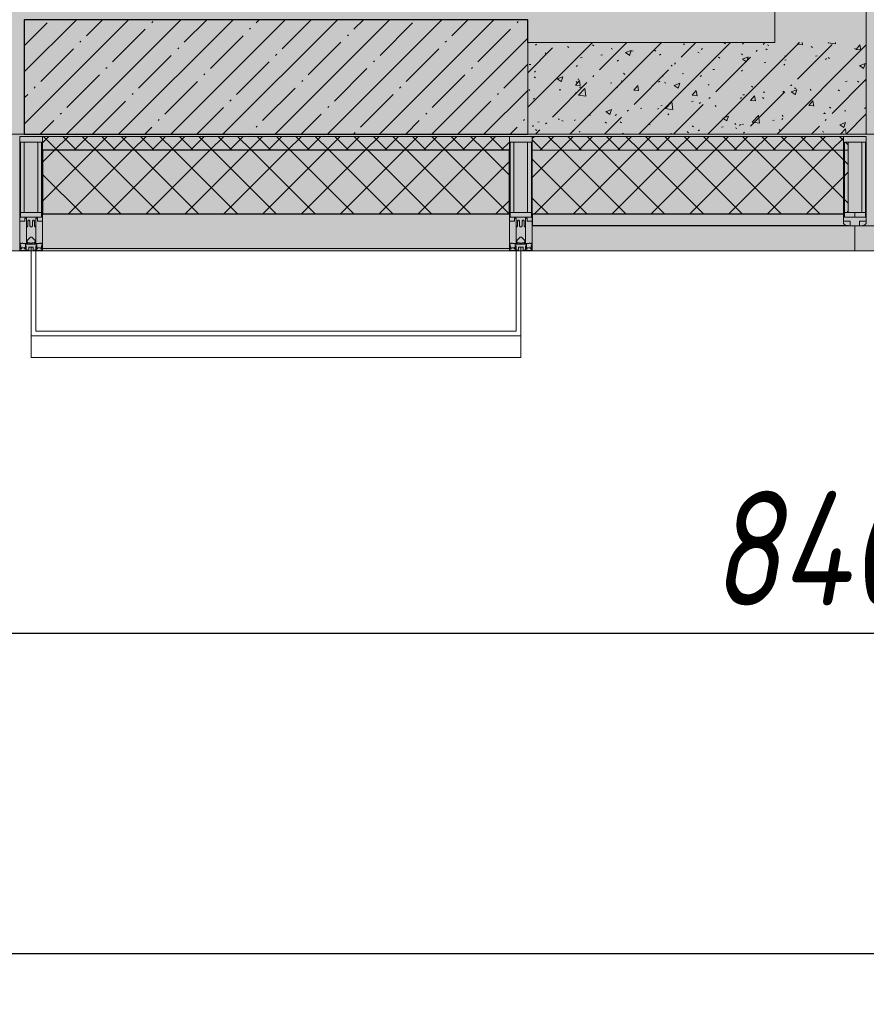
# Model space of a CAD drawing. Header units: millimetres. Extents: x -84210938 to 7466299, y -86687 to 22081.
# Tile 38 of 256: x 63518 to 65368, y -51379 to -49229. Entities that reach past the tile are written whole.
import ezdxf

# ---------------------------------------------------------------- set-up
doc = ezdxf.new("R2010")
doc.units = ezdxf.units.MM
doc.layers.get('Defpoints').update_dxf_attribs({"color": 31})
for name, color, linetype, lineweight in [('_0', 7, 'Continuous', 13), ('A-200-M_WALL', 7, 'Continuous', 5), ('A-200-M_WALL_PAT', 7, 'Continuous', 5), ('A-214-M_CURT_WALL', 7, 'Continuous', 5), ('A-215-M_CURT_PANEL', 7, 'Continuous', 5), ('A-230-M_FLOOR', 7, 'Continuous', 5), ('A-280-M_COLUMN', 7, 'Continuous', 5), ('S-280-M_COLUMN', 7, 'Continuous', 5), ('Z-060-M_DETAIL', 7, 'Continuous', 5), ('Оси', 7, 'Continuous', 5)]:
    doc.layers.add(name, color=color, linetype=linetype, lineweight=lineweight)
doc.styles.add('fl_iso paper', font='isocpeur.ttf', dxfattribs={"width": 0.8, "oblique": 10})
doc.dimstyles.new('In tre 1_100', dxfattribs={"dimscale": 100, "dimtxt": 2.5, "dimasz": 2, "dimexe": 1, "dimexo": 0.7, "dimgap": 0.6, "dimtad": 1, "dimdec": 0, "dimrnd": 5, "dimzin": 0, "dimdsep": 46, "dimtxsty": 'fl_iso paper', "dimblk": 'ARCHTICK', "dimcen": 0, "dimdle": 1, "dimadec": 0, "dimazin": 0, "dimtfac": 1, "dimtdec": 0, "dimtofl": 0, "dimtmove": 1, "dimatfit": 3, "dimldrblk": 'DOT', "dimfxl": 40, "dimtfillclr": 256, "dimtolj": 1, "dimtzin": 0, "dimarcsym": 1})
pattern_1 = [(45, (0, 0), (-21.213203, 21.213203), []), (135, (0, 0), (-21.213203, -21.213203), [])]
pattern_2 = [(45, (0, 0), (-42.42641, 42.42641), []), (135, (0, 0), (-42.42641, -42.42641), [])]
pattern_3 = [(45, (36177.98, -48979.44), (-75.43415, 75.43415), [106.68, -17.78, 3.556, -17.78]), (45, (36177.98, -48904.05), (-75.43415, 75.43415), []), (50, (36177.98, -48979.44), (127.5292, -11.15758), [13.335, -146.685]), (355, (36177.98, -48979.44), (-24.66966, 133.74), [10.668, -117.348]), (100.451, (36188.6, -48980.37), (102.85973, 122.5818), [11.333, -124.663]), (46.184, (36177.98, -48943.88), (189.75516, -29.4304), [20.002, -220.027]), (96.636, (36193.79, -48946.33), (166.1822, 173.1996), [17, -186.995]), (351.184, (36177.98, -48943.88), (166.1839, 173.1976), [16.002, -176.022]), (21, (36195.76, -48952.77), (106.13027, -71.58603), [13.335, -146.685]), (326, (36195.76, -48952.77), (43.2619, 128.93175), [10.668, -117.348]), (71.451, (36204.6, -48958.73), (149.392, 57.34505), [11.333, -124.663]), (37.5, (36177.975, -48979.436), (2.16223, 59.18836), [3.353, -112.573, 3.353, -115.773, -117.792]), (37.5, (36177.975, -48979.436), (2.16223, 59.18836), [-235.052, 3.353, -114.44]), (7.5, (36177.975, -48979.436), (46.77386, 70.12615), [3.353, -64.567, 3.353, -109.906, -44.894]), (7.5, (36177.975, -48979.436), (46.77386, 70.12615), [-181.178, 3.353, -41.542]), (327.5, (36138.326, -48979.436), (94.91367, -4.01009), [3.353, -41.097, 3.353, -135.331, -184.023]), (327.5, (36138.326, -48979.436), (94.91367, -4.01009), [-183.134, 3.353, -180.67]), (317.5, (36120.55, -48979.44), (103.69057, 17.79882), [3.353, -54.432, 3.353, -88.748, -130.683]), (317.5, (36120.55, -48979.44), (103.69057, 17.79882), [-149.885, 3.353, -127.33])]

# ---------------------------------------------------------------- blocks, each defined once
blk = doc.blocks.new('_ArchTick')
at = {"color": 0, "linetype": 'ByBlock', "lineweight": 9, "const_width": 0.15}
blk.add_lwpolyline([(-0.5, -0.5), (0.5, 0.5)], dxfattribs=at)
blk = doc.blocks.new('*D674')
at = {"layer": 'Defpoints', "color": 0, "transparency": 16777216}
for p in [(35918, -51162.7), (73118, -51162.7), (73118, -51268.8)]:
    blk.add_point(p, dxfattribs=at)
at = {"layer": 'Оси', "color": 0, "lineweight": -2, "transparency": 16777216}
for p, q in [((35918, -51232.7), (35918, -51368.8)), ((73118, -51232.7), (73118, -51368.8)), ((35818, -51268.8), (73218, -51268.8))]:
    blk.add_line(p, q, dxfattribs=at)
at = {"layer": 'Оси', "color": 0, "lineweight": -2, "transparency": 16777216, "xscale": 200, "yscale": 200, "zscale": 200, "rotation": 180}
blk.add_blockref('_ArchTick', (35918, -51268.8), dxfattribs=at)
at = {"layer": 'Оси', "color": 0, "lineweight": -2, "transparency": 16777216, "xscale": 200, "yscale": 200, "zscale": 200}
blk.add_blockref('_ArchTick', (73118, -51268.8), dxfattribs=at)
at = {"layer": 'Оси', "color": 0, "transparency": 16777216, "insert": (54518, -51083.8), "char_height": 250, "attachment_point": 5, "style": 'fl_iso paper'}
blk.add_mtext('\\A1;37200', dxfattribs=at)
blk = doc.blocks.new('_DOT')
at = {"color": 0, "linetype": 'ByBlock'}
blk.add_line((-0.5, 0), (-1, 0), dxfattribs=at)
at = {"color": 0, "linetype": 'ByBlock', "const_width": 0.5}
blk.add_lwpolyline([(-0.25, 0, 1), (0.25, 0, 1)], format="xyb", close=True, dxfattribs=at)
blk = doc.blocks.new('*D679')
at = {"layer": 'Defpoints', "color": 0, "transparency": 16777216}
for p in [(69518, -50568.8), (61118, -51268.8), (69518, -51268.8)]:
    blk.add_point(p, dxfattribs=at)
at = {"layer": 'Оси', "color": 0, "lineweight": -2, "transparency": 16777216}
for p, q in [((61118, -51198.8), (61118, -50468.8)), ((69518, -51198.8), (69518, -50468.8)), ((61018, -50568.8), (69618, -50568.8))]:
    blk.add_line(p, q, dxfattribs=at)
at = {"layer": 'Оси', "color": 0, "lineweight": -2, "transparency": 16777216, "xscale": 200, "yscale": 200, "zscale": 200, "rotation": 180}
blk.add_blockref('_ArchTick', (61118, -50568.8), dxfattribs=at)
at = {"layer": 'Оси', "color": 0, "lineweight": -2, "transparency": 16777216, "xscale": 200, "yscale": 200, "zscale": 200}
blk.add_blockref('_ArchTick', (69518, -50568.8), dxfattribs=at)
at = {"layer": 'Оси', "color": 0, "transparency": 16777216, "insert": (65318, -50383.8), "char_height": 250, "attachment_point": 5, "style": 'fl_iso paper'}
blk.add_mtext('\\A1;8400', dxfattribs=at)
blk = doc.blocks.new('Rectangular Mullion - 50Wx250H-V7-50_AS_Plan_23')
at = {"layer": 'Z-060-M_DETAIL'}
for p, q in [((-25, 65.2), (-25, 250)), ((-25, 250), (0, 250)), ((-23, 237.3), (0, 237.3)), ((-23, 237.3), (-23, 73.6)), ((-14.9, 84), (-14.9, 237.3)), ((25, 250), (0, 250)), ((23, 237.3), (0, 237.3)), ((14.9, 84), (14.9, 237.3)), ((23, 237.3), (23, 73.6)), ((25, 65.2), (25, 250)), ((-14, 65.2), (-25, 65.2)), ((0, 84), (-23, 84)), ((-0.5, 73.6), (-23, 73.6)), ((-14, 71.3), (-14, 65.2)), ((-10, 71.3), (-14, 71.3)), ((-10, 53), (-10, 71.3)), ((-7, 65.2), (-5.9, 67.3)), ((-7, 65.2), (-7, 54.7)), ((-4.1, 67.3), (-5.9, 67.3)), ((-4.1, 67.3), (-2.9, 65.1)), ((-2.9, 65.1), (-2.9, 54.6)), ((0, 84), (23, 84)), ((0.5, 73.6), (23, 73.6)), ((4.1, 67.3), (2.9, 65.1)), ((2.9, 65.1), (2.9, 54.6)), ((4.1, 67.3), (5.9, 67.3)), ((7, 65.2), (5.9, 67.3)), ((7, 65.2), (7, 54.7)), ((10, 71.3), (14, 71.3)), ((10, 53), (10, 71.3)), ((14, 71.3), (14, 65.2)), ((14, 65.2), (25, 65.2)), ((-8.7, 53), (-10, 53)), ((-10, 53), (-10, 17)), ((-8.7, 53), (-7, 54.7)), ((-1.3, 53), (-2.9, 54.6)), ((0, 53), (-1.3, 53)), ((0, 53), (1.3, 53)), ((1.3, 53), (2.9, 54.6)), ((8.7, 53), (7, 54.7)), ((8.7, 53), (10, 53)), ((10, 53), (10, 17)), ((-8.5, 23), (-1.5, 30)), ((-8.5, 18.5), (-8.5, 23)), ((-1.5, 30), (0, 30)), ((1.5, 30), (0, 30)), ((8.5, 23), (1.5, 30)), ((8.5, 18.5), (8.5, 23)), ((-23.8, 14.6), (-25, 14.2)), ((-25, 0), (-25, 14.2)), ((-22.3, 17), (-23.8, 17)), ((-23.8, 17), (-23.8, 14.6)), ((-22.5, 10.6), (-23.8, 14.6)), ((-22.5, 10.6), (-23.7, 9.9)), ((-23.7, 1.3), (-23.7, 9.9)), ((-23.7, 1.3), (-11.8, 1.3)), ((-23.2, 10.2), (-22.5, 8)), ((-22.5, 8), (-22.5, 4.5)), ((-21.3, 4.5), (-22.5, 4.5)), ((-22.3, 17), (-22.3, 16)), ((-22.3, 16), (-21.3, 16)), ((-19, 17.6), (-21.3, 16)), ((-21.3, 4.5), (-21.3, 6.5)), ((-21.3, 6.5), (-14.2, 6.5)), ((-18.4, 16.6), (-19, 17.6)), ((-7.4, 16.6), (-18.4, 16.6)), ((-14.2, 6.5), (-14.2, 4.5)), ((-13.2, 4.5), (-14.2, 4.5)), ((-13.2, 4.5), (-12.2, 7.2)), ((-12.7, 7.6), (-11.3, 11.4)), ((-12.7, 7.6), (-11.8, 6.9)), ((-12.2, 9), (-12.2, 14.8)), ((-12.2, 14.8), (0, 14.8)), ((-11.8, 1.3), (-11.8, 6.9)), ((-10.5, 11.2), (-11.3, 11.4)), ((-10.5, 1.5), (-10.5, 11.2)), ((-4.8, 1.5), (-10.5, 1.5)), ((-10, 17), (-7.5, 17)), ((-7.5, 18.5), (-8.5, 18.5)), ((-7.5, 17), (-7.5, 18.5)), ((-7.4, 18), (-7.4, 16.6)), ((-2.6, 18), (-7.4, 18)), ((0, 8), (-4.8, 8)), ((-4.8, 1.5), (-4.8, 8)), ((-2.6, 18), (-2.6, 16.8)), ((-2.6, 16.8), (0, 16.8)), ((2.6, 16.8), (0, 16.8)), ((0, 14.8), (0, 16.8)), ((0, 14.8), (0, 16.8)), ((12.2, 14.8), (0, 14.8)), ((0, 0), (0, 8)), ((0, 8), (4.8, 8)), ((0, 0), (0, 8)), ((2.6, 18), (2.6, 16.8)), ((2.6, 18), (7.4, 18)), ((4.8, 1.5), (4.8, 8)), ((4.8, 1.5), (10.5, 1.5)), ((7.4, 18), (7.4, 16.6)), ((7.4, 16.6), (18.4, 16.6)), ((7.5, 18.5), (8.5, 18.5)), ((7.5, 17), (7.5, 18.5)), ((10, 17), (7.5, 17)), ((10.5, 11.2), (11.3, 11.4)), ((10.5, 1.5), (10.5, 11.2)), ((12.7, 7.6), (11.3, 11.4)), ((12.7, 7.6), (11.8, 6.9)), ((11.8, 1.3), (11.8, 6.9)), ((23.7, 1.3), (11.8, 1.3)), ((12.2, 9), (12.2, 14.8)), ((13.2, 4.5), (12.2, 7.2)), ((13.2, 4.5), (14.2, 4.5)), ((21.3, 6.5), (14.2, 6.5)), ((14.2, 6.5), (14.2, 4.5)), ((18.4, 16.6), (19, 17.6)), ((19, 17.6), (21.3, 16)), ((22.3, 16), (21.3, 16)), ((21.3, 4.5), (21.3, 6.5)), ((21.3, 4.5), (22.5, 4.5)), ((22.3, 17), (22.3, 16)), ((22.3, 17), (23.8, 17)), ((22.5, 10.6), (23.8, 14.6)), ((22.5, 10.6), (23.7, 9.9)), ((23.2, 10.2), (22.5, 8)), ((22.5, 8), (22.5, 4.5)), ((23.7, 1.3), (23.7, 9.9)), ((23.8, 17), (23.8, 14.6)), ((23.8, 14.6), (25, 14.2)), ((25, 0), (25, 14.2)), ((-25, 0), (0, 0)), ((25, 0), (0, 0))]:
    blk.add_line(p, q, dxfattribs=at)
for centre, start, end in [((-0.5, 73.1), 360, 90), ((0.5, 73.1), 90, 180)]:
    blk.add_arc(centre, 0.5, start, end, dxfattribs=at)
blk = doc.blocks.new('Rectangular Mullion - R_StandardFrame_50Wx250H-4298506-50_AS_Plan_23')
at = {"layer": 'A-214-M_CURT_WALL', "lineweight": 9}
for p, q in [((-25, -250), (-25, 0)), ((-25, 0), (25, 0)), ((25, 0), (25, -250)), ((25, -250), (-25, -250))]:
    blk.add_line(p, q, dxfattribs=at)
blk = doc.blocks.new('System Panel - A_PAN_Glass-4298825-50_AS_Plan_23')
at = {"layer": 'A-215-M_CURT_PANEL'}
for p, q in [((-637.5, 55), (-637.5, 0)), ((637.5, 55), (-623.5, 55)), ((637.5, 0), (637.5, 55)), ((-637.5, 0), (637.5, 0))]:
    blk.add_line(p, q, dxfattribs=at)
blk = doc.blocks.new('Rectangular Mullion - 50Wx250H-3156125-50_AS_Plan_23')
at = {"layer": 'Z-060-M_DETAIL'}
for p, q in [((0, 250), (-25, 250)), ((-25, 250), (-25, 237.3)), ((-25, 65.2), (-25, 250)), ((-25, 250), (0, 250)), ((-23, 237.3), (0, 237.3)), ((-23, 237.3), (0, 237.3)), ((-23, 237.3), (-23, 73.6)), ((0, 237.3), (-14.9, 237.3)), ((-14.9, 237.3), (-14.9, 84)), ((-14.9, 84), (-14.9, 237.3)), ((25, 250), (0, 250)), ((25, 250), (0, 250)), ((14.9, 237.3), (0, 237.3)), ((0, 237.3), (23, 237.3)), ((23, 237.3), (0, 237.3)), ((14.9, 84), (14.9, 237.3)), ((14.9, 84), (14.9, 237.3)), ((23, 237.3), (23, 73.6)), ((25, 237.3), (25, 250)), ((25, 65.2), (25, 250)), ((-25, 73.6), (-25, 65.2)), ((-25, 65.2), (-25, 60.2)), ((-10, 65.2), (-25, 65.2)), ((-25, 65.2), (-25, 60.2)), ((-25, 65.2), (-10, 65.2)), ((-10, 65.2), (-25, 65.2)), ((0, 84), (-23, 84)), ((-23, 84), (-23, 73.6)), ((0, 84), (-23, 84)), ((-23, 73.6), (0, 73.6)), ((0, 73.6), (-23, 73.6)), ((-0.5, 73.6), (-23, 73.6)), ((-14.9, 84), (0, 84)), ((-10, 55), (-10, 65.2)), ((-10, 65.2), (-10, 55)), ((-10, 55), (-10, 65.2)), ((0, 84), (14.9, 84)), ((23, 84), (0, 84)), ((0, 84), (0, 73.6)), ((0, 84), (23, 84)), ((0, 73.6), (0, 84)), ((0, 73.6), (23, 73.6)), ((23, 73.6), (0, 73.6)), ((0.5, 73.6), (23, 73.6)), ((10, 65.2), (10, 55)), ((25, 65.2), (10, 65.2)), ((10, 55), (10, 65.2)), ((10, 65.2), (25, 65.2)), ((10, 65.2), (25, 65.2)), ((10, 55), (10, 65.2)), ((23, 73.6), (23, 84)), ((25, 65.2), (25, 73.6)), ((25, 65.2), (25, 60.2)), ((25, 60.2), (25, 65.2)), ((-10, 55), (-14, 55)), ((-14, 55), (-10, 55)), ((-10, 55), (0, 55)), ((0, 55), (-10, 55)), ((0, 55), (10, 55)), ((0, 55), (10, 55)), ((10, 55), (14, 55)), ((10, 55), (14, 55))]:
    blk.add_line(p, q, dxfattribs=at)
for centre, start, end in [((-14, 69.1), 218.9723, 270), ((-14, 69.1), 218.9723, 270), ((-14, 69.1), 218.9723, 270), ((14, 69.1), 270, 321.0277), ((14, 69.1), 270, 321.0277), ((14, 69.1), 270, 321.0277)]:
    blk.add_arc(centre, 14.1, start, end, dxfattribs=at)
blk = doc.blocks.new('Rectangular Mullion - R_InvisibleFrame_50Wx250H-4298507-50_AS_Plan_23')
at = {"layer": 'A-214-M_CURT_WALL', "lineweight": 9}
for p, q in [((-25, -237.3), (-25, -73.6)), ((25, -73.6), (25, -237.3))]:
    blk.add_line(p, q, dxfattribs=at)
blk = doc.blocks.new('RST_AR_KMN_R22_B1_FCD_rvt-1-50_AS_Plan_23')
at = {"layer": 'A-200-M_WALL_PAT'}
h = blk.add_hatch(dxfattribs=at)
h.set_pattern_fill('FP_7', color=256, style=0, pattern_type=2)
h.set_pattern_definition(pattern_1)
h.paths.add_polyline_path([(28410, -535), (28410, -505), (27390, -505), (27390, -535)])
h = blk.add_hatch(dxfattribs=at)
h.set_pattern_fill('FP_7', color=256, style=0, pattern_type=2)
h.set_pattern_definition(pattern_1)
h.paths.add_polyline_path([(29144.7, -535), (29150.1, -535), (29150.1, -517.7), (29140, -517.7), (29140, -505), (28460, -505), (28460, -535), (29142, -535)])
h = blk.add_hatch(dxfattribs=at)
h.set_pattern_fill('FP_8', color=256, style=0, pattern_type=2)
h.set_pattern_definition(pattern_2)
h.paths.add_polyline_path([(28410, -675), (28410, -535), (27390, -535), (27390, -675)])
h = blk.add_hatch(dxfattribs=at)
h.set_pattern_fill('FP_8', color=256, style=0, pattern_type=2)
h.set_pattern_definition(pattern_2)
h.paths.add_polyline_path([(29078.3, -675), (29142, -675), (29142, -671), (29150.1, -671), (29150.1, -535), (28460, -535), (28460, -675)])
at = {"layer": 'A-200-M_WALL_PAT', "true_color": 0xeff9fa}
blk.add_hatch(color=7, dxfattribs=at).paths.add_polyline_path([(29165, -755), (29165, -700), (28460, -700), (28460, -755), (29155, -755)])
at = {"layer": 'A-200-M_WALL'}
for p, q in [((28410, -505), (27390, -505)), ((27390, -505), (27390, -535)), ((28410, -535), (28410, -505)), ((29140, -505), (28460, -505)), ((28460, -505), (28460, -535)), ((28460, -535), (28460, -675)), ((29150.1, -535), (28460, -535)), ((27390, -675), (27390, -750)), ((28410, -750), (28410, -675)), ((28460, -700), (28460, -755)), ((29165, -755), (29165, -700)), ((27390, -750), (27390, -755)), ((28410, -750), (27390, -750)), ((28410, -755), (28410, -750)), ((27390, -755), (28410, -755)), ((28460, -755), (29165, -755))]:
    blk.add_line(p, q, dxfattribs=at)
at = {"layer": 'A-200-M_WALL', "lineweight": 25}
for p, q in [((27390, -535), (27390, -675)), ((28410, -535), (27390, -535)), ((28410, -675), (28410, -535)), ((28410, -675), (27390, -675)), ((28460, -675), (28460, -700)), ((29142, -675), (28460, -675)), ((29151, -700), (28460, -700))]:
    blk.add_line(p, q, dxfattribs=at)
at = {"layer": 'A-280-M_COLUMN', "lineweight": 18}
for p, q in [((27365, -755), (27365, -940)), ((27375, -755), (27365, -755)), ((27375, -930), (27375, -755)), ((28435, -755), (28425, -755)), ((28425, -755), (28425, -930)), ((28435, -940), (28435, -755)), ((27365, -940), (28435, -940)), ((28425, -930), (27375, -930))]:
    blk.add_line(p, q, dxfattribs=at)
at = {"layer": 'A-280-M_COLUMN'}
for p, q in [((27365, -987.7), (27365, -940)), ((28435, -940), (28435, -987.7)), ((27365, -987.7), (28435, -987.7))]:
    blk.add_line(p, q, dxfattribs=at)
at = {"layer": 'A-214-M_CURT_WALL', "lineweight": 5}
for name, p in [('Rectangular Mullion - 50Wx250H-V7-50_AS_Plan_23', (27365, -755)), ('Rectangular Mullion - 50Wx250H-V7-50_AS_Plan_23', (28435, -755)), ('Rectangular Mullion - 50Wx250H-3156125-50_AS_Plan_23', (29165, -755))]:
    blk.add_blockref(name, p, dxfattribs=at)
at = {"layer": 'A-214-M_CURT_WALL', "lineweight": 5, "extrusion": (0, 0, -1), "rotation": 180}
for name, p in [('Rectangular Mullion - R_StandardFrame_50Wx250H-4298506-50_AS_Plan_23', (-27365, -755)), ('Rectangular Mullion - R_StandardFrame_50Wx250H-4298506-50_AS_Plan_23', (-28435, -755)), ('Rectangular Mullion - R_InvisibleFrame_50Wx250H-4298507-50_AS_Plan_23', (-29165, -755))]:
    blk.add_blockref(name, p, dxfattribs=at)
at = {"layer": 'A-215-M_CURT_PANEL', "lineweight": 5}
blk.add_blockref('System Panel - A_PAN_Glass-4298825-50_AS_Plan_23', (29802.5, -755), dxfattribs=at)

msp = doc.modelspace()

# ---------------------------------------------------------------- hatches: boundary and pattern name
at = {"layer": '_0', "transparency": 33554534}
h = msp.add_hatch(color=252, dxfattribs=at)
h.dxf.hatch_style = 1
h.paths.add_polyline_path([(35428, -49734.4), (73878, -49734.4), (73878, -19284.4), (35428, -19284.4)])
h.paths.add_polyline_path([(44528, -41629.4), (44528, -34929.4), (49428, -34929.4), (49428, -36429.4), (51028, -36429.4), (51028, -30029.4), (49428, -30029.4), (49428, -30779.4), (42778, -30779.4), (42778, -28029.4), (44528, -28029.4), (44528, -27979.4), (45303, -27979.4), (45303, -27379.4), (47528, -27379.4), (47528, -27979.4), (53578, -27979.4), (53578, -27379.4), (55478, -27379.4), (55478, -27979.4), (64478, -27979.4), (64478, -26229.4), (67788, -26229.4), (67788, -28219.4), (66578, -28219.4), (66578, -30029.4), (62978, -30029.4), (62978, -30829.4), (59878, -30829.4), (59878, -30029.4), (58628, -30029.4), (58628, -38979.4), (59728, -38979.4), (59728, -38079.4), (62978, -38079.4), (62978, -38979.4), (66878, -38979.4), (66878, -41429.4), (64478, -41429.4), (64478, -41029.4), (59923, -41029.4), (59923, -41629.4), (57898, -41629.4), (57898, -41029.4), (47038, -41029.4), (47038, -41629.4)], flags=16)
at = {"layer": 'A-200-M_WALL_PAT'}
h = msp.add_hatch(dxfattribs=at)
h.set_pattern_fill('FP_1', color=256, style=0, pattern_type=2)
h.set_pattern_definition(pattern_3)
h.paths.add_polyline_path([(65368, -49279.4), (65368, -43499.4), (65168, -43499.4), (65168, -49279.4), (65256.3, -49279.4)])
h = msp.add_hatch(dxfattribs=at)
h.set_pattern_fill('FP_1', color=256, style=0, pattern_type=2)
h.set_pattern_definition(pattern_3)
h.paths.add_polyline_path([(65368, -49479.4), (65368, -49279.4), (64628, -49279.4), (64628, -49479.4), (65256.3, -49479.4)])
at = {"layer": 'S-280-M_COLUMN'}
h = msp.add_hatch(dxfattribs=at)
h.set_pattern_fill('FP_2', color=256, style=0, pattern_type=2)
h.set_pattern_definition([(45, (36177.975, -48979.44), (-57.02463, 57.02463), []), (45, (36235, -48979.44), (-57.02463, 57.02463), [100.806, -20.161, 3.353, -16.808])])
h.paths.add_polyline_path([(64628, -49479.4), (64628, -49229.4), (63528, -49229.4), (63528, -49479.4)])

# ---------------------------------------------------------------- linework, layer by layer
at = {"layer": '_0', "lineweight": 0}
msp.add_lwpolyline([(35428, -49734.4), (73878, -49734.4), (73878, -19284.4), (35428, -19284.4)], close=True, dxfattribs=at)
at = {"layer": 'A-200-M_WALL', "lineweight": 9}
for p, q in [((65368, -49479.4), (65368, -43299.4)), ((65168, -43499.4), (65168, -49279.4)), ((65168, -49279.4), (64628, -49279.4)), ((64628, -49479.4), (65368, -49479.4))]:
    msp.add_line(p, q, dxfattribs=at)
at = {"layer": 'A-200-M_WALL'}
msp.add_line((64628, -49279.4), (64628, -49479.4), dxfattribs=at)
at = {"layer": 'A-230-M_FLOOR'}
for p, q in [((61582.9, -49479.4), (63528, -49479.4)), ((65368, -49479.4), (66628, -49479.4))]:
    msp.add_line(p, q, dxfattribs=at)
at = {"layer": 'S-280-M_COLUMN', "lineweight": 25}
for p, q in [((63528, -49229.4), (63528, -49479.4)), ((64628, -49229.4), (63528, -49229.4)), ((64628, -49279.4), (64628, -49229.4)), ((63528, -49479.4), (64628, -49479.4))]:
    msp.add_line(p, q, dxfattribs=at)
at = {"layer": 'S-280-M_COLUMN'}
msp.add_line((64628, -49479.4), (64628, -49279.4), dxfattribs=at)

# ---------------------------------------------------------------- block references
at = {"lineweight": 5}
msp.add_blockref('RST_AR_KMN_R22_B1_FCD_rvt-1-50_AS_Plan_23', (36178, -48979.4), dxfattribs=at)

# ---------------------------------------------------------------- dimensions: what is measured, and where the dimension line sits
at = {"layer": 'Оси'}
for base, p1, p2, picture, middle in [((69518, -50568.8), (61118, -51268.8), (69518, -51268.8), '*D679', (65318, -50383.8)), ((73118, -51268.8), (35918, -51162.7), (73118, -51162.7), '*D674', (54518, -51083.8))]:
    dim = msp.add_linear_dim(base=base, p1=p1, p2=p2, dimstyle='In tre 1_100', dxfattribs=at)
    dim.commit()
    dim.dimension.update_dxf_attribs({"geometry": picture, "text_midpoint": middle})

doc.saveas('drawing.dxf')
